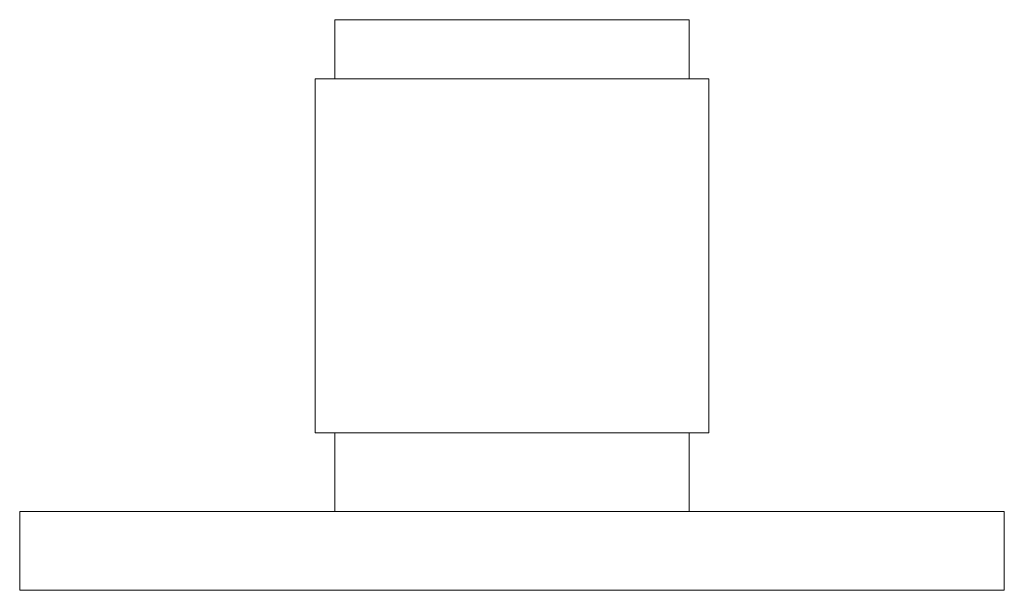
# Paper-space layout '_Bottom' of a CAD drawing. Header units: millimetres. Extents: x -25 to 25, y -4 to 25.
import ezdxf

# ---------------------------------------------------------------- set-up
doc = ezdxf.new("R2010")
doc.units = ezdxf.units.MM

psp = doc.layouts.new('_Bottom')

# ---------------------------------------------------------------- linework, layer by layer
at = {"color": 7, "linetype": 'Continuous', "lineweight": 15}
for p, q in [((-9, 25), (-9, 22)), ((-9, 25), (9, 25)), ((9, 22), (9, 25)), ((-10, 22), (-10, 4)), ((-10, 22), (10, 22)), ((10, 4), (10, 22)), ((-10, 4), (10, 4)), ((-9, 4), (-9, 0)), ((9, 0), (9, 4)), ((-25, 0), (-25, -4)), ((-25, 0), (25, 0)), ((25, -4), (25, 0)), ((-25, -4), (25, -4))]:
    psp.add_line(p, q, dxfattribs=at)

doc.saveas('drawing.dxf')
